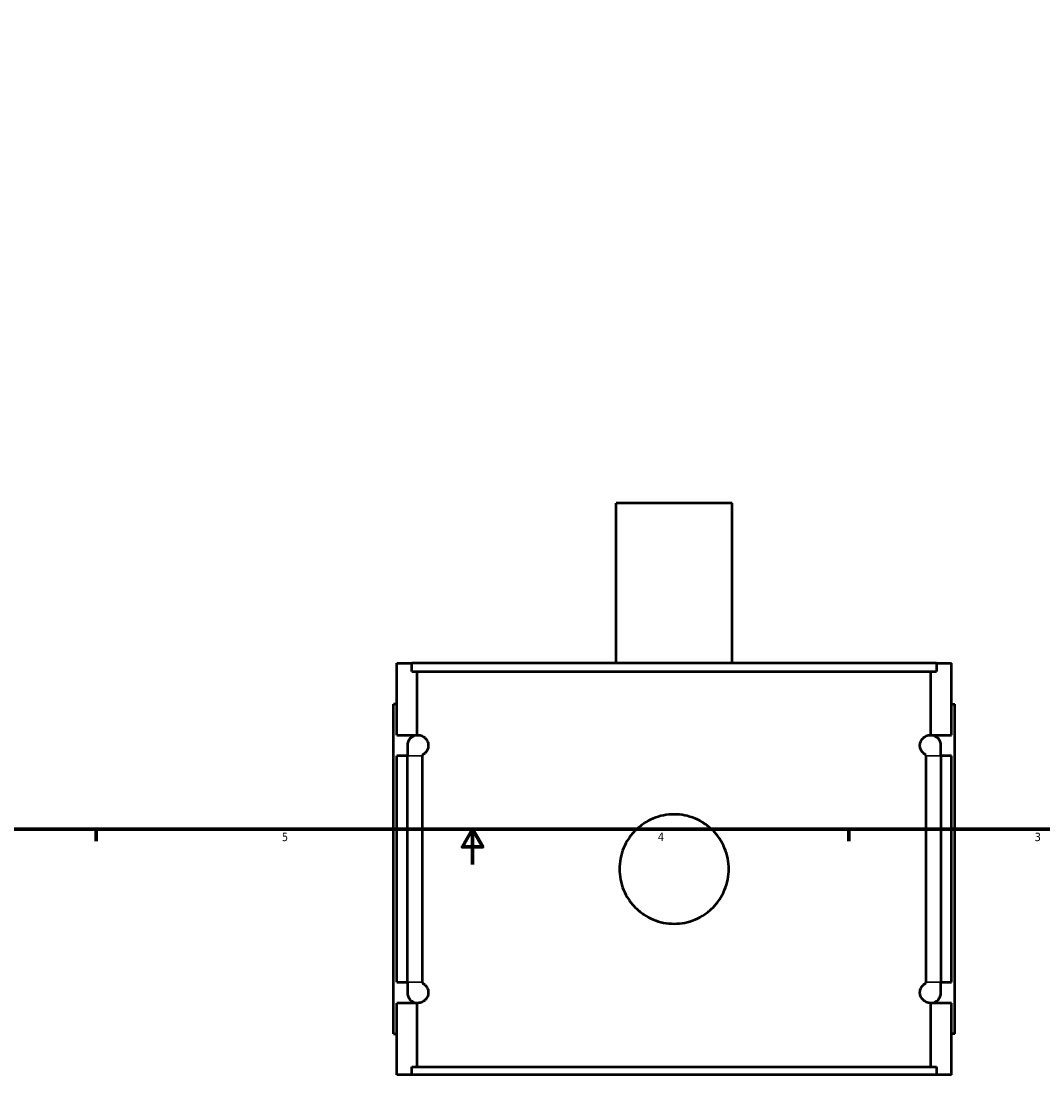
# Model space of a CAD drawing. Header units: inches. Extents: x -2.2 to 49.1, y -1.8 to 48.5.
# Tile 2 of 10: x 11.9 to 23.4, y -1.8 to 10.1. Entities that reach past the tile are written whole.
import ezdxf

# ---------------------------------------------------------------- set-up
doc = ezdxf.new("R2010")
doc.units = ezdxf.units.IN
doc.header["$MEASUREMENT"] = 0
for name, color, linetype, lineweight in [('Border (ANSI)', 7, 'Continuous', 70), ('Visible (ANSI)', 7, 'Continuous', 50), ('Visible Narrow (ANSI)', 7, 'Continuous', 35)]:
    doc.layers.add(name, color=color, linetype=linetype, lineweight=lineweight)
doc.styles.add('Note Text (ANSI)', font='tahoma.ttf')

# ---------------------------------------------------------------- blocks, each defined once
blk = doc.blocks.new('Borders Default Border')
at = {"layer": 'Border (ANSI)'}
for p, q in [((12.75, 1), (12.75, 0.866)), ((21.25, 1), (21.25, 0.866))]:
    blk.add_line(p, q, dxfattribs=at)
at = {"layer": 'Border (ANSI)', "flags": 128}
for points in [[(0.5, 1), (0.5, 21), (33.5, 21), (33.5, 1), (0.5, 1)], [(17, 0.6), (17, 1), (16.885, 0.8), (17.115, 0.8), (17, 1)]]:
    blk.add_lwpolyline(points, dxfattribs=at)
at = {"layer": 'Border (ANSI)', "color": 5, "true_color": 0x0000ff, "char_height": 0.0945, "attachment_point": 7, "style": 'Note Text (ANSI)'}
for s, insert in [('5', (14.847, 0.864)), ('4', (19.092, 0.866)), ('3', (23.346, 0.864))]:
    blk.add_mtext(s, dxfattribs=dict(at, insert=insert))

msp = doc.modelspace()

# ---------------------------------------------------------------- linework, layer by layer
at = {"layer": 'Visible (ANSI)'}
for p, q in [((19.9316, 4.6803), (18.6205, 4.6803)), ((18.6205, 2.8753), (18.6205, 4.6803)), ((19.9316, 2.8753), (19.9316, 4.6803)), ((16.146, 2.8753), (16.3155, 2.8753)), ((16.146, 2.0634), (16.146, 2.8753)), ((22.2365, 2.8753), (16.3155, 2.8753)), ((16.3155, 2.7823), (16.3155, 2.8753)), ((22.2365, 2.8753), (22.406, 2.8753)), ((22.2365, 2.8753), (22.2365, 2.7823)), ((22.406, 2.0634), (22.406, 2.8753)), ((16.3155, 2.7823), (22.2365, 2.7823)), ((16.376, 2.0634), (16.376, 2.7823)), ((22.1761, 2.0634), (22.1761, 2.7823)), ((16.146, 2.4103), (16.1067, 2.4103)), ((16.1067, -1.3097), (16.1067, 2.4103)), ((22.406, 2.4103), (22.4454, 2.4103)), ((22.4454, -1.3097), (22.4454, 2.4103)), ((16.146, 2.0634), (16.376, 2.0634)), ((16.376, 2.0633), (16.376, 2.0634)), ((22.1761, 2.0633), (22.1761, 2.0634)), ((22.1761, 2.0634), (22.406, 2.0634)), ((16.2642, 1.9453), (16.2642, 1.8272)), ((22.2879, 1.8272), (22.2879, 1.9453)), ((16.146, -0.7266), (16.146, 1.8272)), ((16.2642, 1.8272), (16.146, 1.8272)), ((16.2642, -0.7266), (16.2642, 1.8272)), ((16.4317, 1.8272), (16.4317, -0.7266)), ((22.1204, -0.7266), (22.1204, 1.8272)), ((22.406, 1.8272), (22.2879, 1.8272)), ((22.2879, 1.8272), (22.2879, -0.7266)), ((22.406, -0.7266), (22.406, 1.8272)), ((16.146, -0.7266), (16.2642, -0.7266)), ((16.2642, -0.7266), (16.2642, -0.8447)), ((22.2879, -0.7266), (22.406, -0.7266)), ((22.2879, -0.8447), (22.2879, -0.7266)), ((16.146, -1.7747), (16.146, -0.9628)), ((16.376, -0.9628), (16.146, -0.9628)), ((16.376, -0.9628), (16.376, -0.9626)), ((16.376, -1.6817), (16.376, -0.9628)), ((22.1761, -0.9628), (22.1761, -0.9626)), ((22.1761, -1.6817), (22.1761, -0.9628)), ((22.406, -0.9628), (22.1761, -0.9628)), ((22.406, -1.7747), (22.406, -0.9628)), ((16.1067, -1.3097), (16.146, -1.3097)), ((22.4454, -1.3097), (22.406, -1.3097)), ((16.3155, -1.7747), (16.146, -1.7747)), ((16.3155, -1.6817), (22.2365, -1.6817)), ((16.3155, -1.7747), (16.3155, -1.6817)), ((22.2365, -1.7747), (16.3155, -1.7747)), ((22.2365, -1.6817), (22.2365, -1.7747)), ((22.406, -1.7747), (22.2365, -1.7747))]:
    msp.add_line(p, q, dxfattribs=at)
for centre, start, end in [((16.3823, 1.9453), 93.05084, 180), ((22.1698, 1.9453), 0, 86.94916), ((16.3823, -0.8447), 180, 266.94916), ((22.1698, -0.8447), 273.05084, 0)]:
    msp.add_arc(centre, 0.1181, start, end, dxfattribs=at)
for points, knots in [([(16.376, 2.0633), (16.383, 2.0636), (16.3906, 2.0634), (16.4117, 2.0605), (16.4259, 2.0564), (16.4485, 2.0435), (16.4572, 2.0375), (16.4747, 2.0199), (16.4835, 2.0088), (16.4931, 1.9865), (16.4956, 1.9795), (16.4983, 1.9675), (16.4991, 1.9633), (16.5001, 1.9545), (16.5004, 1.9499), (16.5004, 1.9407), (16.5001, 1.9362), (16.4991, 1.9274), (16.4983, 1.9231), (16.4956, 1.9111), (16.4931, 1.9041), (16.4835, 1.8818), (16.4747, 1.8707), (16.4572, 1.8532), (16.4485, 1.8471), (16.4377, 1.841), (16.4346, 1.8394), (16.4316, 1.838)], [0.9484181, 0.9484181, 0.9484181, 0.9484181, 1.1926887, 1.1926887, 1.5902515, 1.5902515, 1.7959524, 1.7959524, 2.0016533, 2.0016533, 2.0715154, 2.0715154, 2.1064465, 2.1064465, 2.1413776, 2.1413776, 2.1763086, 2.1763086, 2.2112397, 2.2112397, 2.2811018, 2.2811018, 2.4868027, 2.4868027, 2.6925036, 2.6925036, 2.775238, 2.775238, 2.775238, 2.775238]), ([(22.1205, 1.838), (22.1174, 1.8394), (22.1144, 1.841), (22.1036, 1.8471), (22.0949, 1.8532), (22.0774, 1.8707), (22.0686, 1.8818), (22.0589, 1.9041), (22.0565, 1.9111), (22.0537, 1.9231), (22.053, 1.9274), (22.052, 1.9362), (22.0517, 1.9407), (22.0517, 1.9499), (22.052, 1.9545), (22.053, 1.9633), (22.0537, 1.9675), (22.0565, 1.9795), (22.0589, 1.9865), (22.0686, 2.0088), (22.0774, 2.0199), (22.0949, 2.0374), (22.1036, 2.0435), (22.1261, 2.0564), (22.1404, 2.0605), (22.1615, 2.0634), (22.1691, 2.0636), (22.1761, 2.0633)], [1.507119, 1.507119, 1.507119, 1.507119, 1.5899032, 1.5899032, 1.7955836, 1.7955836, 2.001264, 2.001264, 2.0711221, 2.0711221, 2.1060511, 2.1060511, 2.1409802, 2.1409802, 2.1759093, 2.1759093, 2.2108383, 2.2108383, 2.2806964, 2.2806964, 2.4863768, 2.4863768, 2.6920572, 2.6920572, 3.089533, 3.089533, 3.3339319, 3.3339319, 3.3339319, 3.3339319]), ([(19.8934, 0.5503), (19.8934, 0.5114), (19.8896, 0.4713), (19.874, 0.3914), (19.862, 0.3518), (19.8305, 0.2758), (19.8109, 0.2393), (19.7656, 0.172), (19.7399, 0.1411), (19.6852, 0.0865), (19.6543, 0.0608), (19.587, 0.0155), (19.5506, -0.0041), (19.4746, -0.0357), (19.4349, -0.0476), (19.3551, -0.0633), (19.3149, -0.067), (19.2372, -0.067), (19.197, -0.0633), (19.1172, -0.0476), (19.0775, -0.0357), (19.0015, -0.0041), (18.9651, 0.0155), (18.8978, 0.0608), (18.8669, 0.0865), (18.8122, 0.1411), (18.7865, 0.172), (18.7412, 0.2393), (18.7216, 0.2758), (18.6901, 0.3518), (18.6781, 0.3914), (18.6625, 0.4713), (18.6587, 0.5114), (18.6587, 0.5892), (18.6625, 0.6294), (18.6781, 0.7092), (18.6901, 0.7489), (18.7216, 0.8249), (18.7412, 0.8613), (18.7865, 0.9286), (18.8122, 0.9595), (18.8669, 1.0142), (18.8978, 1.0398), (18.9651, 1.0851), (19.0015, 1.1047), (19.0775, 1.1363), (19.1172, 1.1482), (19.197, 1.1639), (19.2372, 1.1676), (19.3149, 1.1676), (19.3551, 1.1639), (19.4349, 1.1482), (19.4746, 1.1363), (19.5506, 1.1047), (19.587, 1.0851), (19.6543, 1.0398), (19.6852, 1.0142), (19.7399, 0.9595), (19.7656, 0.9286), (19.8109, 0.8613), (19.8305, 0.8249), (19.862, 0.7489), (19.874, 0.7092), (19.8896, 0.6294), (19.8934, 0.5892), (19.8934, 0.5503)], [0, 0, 0, 0, 0.2962693, 0.2962693, 0.5925386, 0.5925386, 0.8888079, 0.8888079, 1.1850772, 1.1850772, 1.4813269, 1.4813269, 1.7775765, 1.7775765, 2.0738261, 2.0738261, 2.3700758, 2.3700758, 2.6663254, 2.6663254, 2.962575, 2.962575, 3.2588247, 3.2588247, 3.5550743, 3.5550743, 3.8513436, 3.8513436, 4.1476129, 4.1476129, 4.4438822, 4.4438822, 4.7401515, 4.7401515, 5.0364208, 5.0364208, 5.3326901, 5.3326901, 5.6289594, 5.6289594, 5.9252287, 5.9252287, 6.2214784, 6.2214784, 6.517728, 6.517728, 6.8139776, 6.8139776, 7.1102273, 7.1102273, 7.4064769, 7.4064769, 7.7027265, 7.7027265, 7.9989762, 7.9989762, 8.2952258, 8.2952258, 8.5914951, 8.5914951, 8.8877644, 8.8877644, 9.1840337, 9.1840337, 9.480303, 9.480303, 9.480303, 9.480303]), ([(16.4316, -0.7374), (16.4346, -0.7388), (16.4377, -0.7403), (16.4485, -0.7465), (16.4572, -0.7525), (16.4747, -0.7701), (16.4835, -0.7812), (16.4931, -0.8035), (16.4956, -0.8105), (16.4983, -0.8225), (16.4991, -0.8267), (16.5001, -0.8355), (16.5004, -0.8401), (16.5004, -0.8493), (16.5001, -0.8538), (16.4991, -0.8626), (16.4983, -0.8669), (16.4956, -0.8789), (16.4931, -0.8859), (16.4835, -0.9082), (16.4747, -0.9193), (16.4572, -0.9368), (16.4485, -0.9429), (16.4259, -0.9557), (16.4117, -0.9598), (16.3906, -0.9628), (16.383, -0.963), (16.376, -0.9626)], [1.5075172, 1.5075172, 1.5075172, 1.5075172, 1.5902515, 1.5902515, 1.7959524, 1.7959524, 2.0016533, 2.0016533, 2.0715154, 2.0715154, 2.1064465, 2.1064465, 2.1413776, 2.1413776, 2.1763086, 2.1763086, 2.2112397, 2.2112397, 2.2811018, 2.2811018, 2.4868027, 2.4868027, 2.6925036, 2.6925036, 3.0900665, 3.0900665, 3.334337, 3.334337, 3.334337, 3.334337]), ([(22.1761, -0.9626), (22.1691, -0.963), (22.1615, -0.9628), (22.1404, -0.9598), (22.1261, -0.9557), (22.1036, -0.9429), (22.0949, -0.9368), (22.0774, -0.9193), (22.0686, -0.9082), (22.0589, -0.8859), (22.0565, -0.8789), (22.0537, -0.8669), (22.053, -0.8626), (22.052, -0.8538), (22.0517, -0.8493), (22.0517, -0.8401), (22.052, -0.8355), (22.053, -0.8267), (22.0537, -0.8225), (22.0565, -0.8105), (22.0589, -0.8035), (22.0686, -0.7812), (22.0774, -0.7701), (22.0949, -0.7526), (22.1036, -0.7465), (22.1144, -0.7403), (22.1174, -0.7388), (22.1205, -0.7374)], [0.9480285, 0.9480285, 0.9480285, 0.9480285, 1.1924274, 1.1924274, 1.5899032, 1.5899032, 1.7955836, 1.7955836, 2.001264, 2.001264, 2.0711221, 2.0711221, 2.1060511, 2.1060511, 2.1409802, 2.1409802, 2.1759093, 2.1759093, 2.2108383, 2.2108383, 2.2806964, 2.2806964, 2.4863768, 2.4863768, 2.6920572, 2.6920572, 2.7748414, 2.7748414, 2.7748414, 2.7748414])]:
    msp.add_open_spline(points, degree=3, knots=knots, dxfattribs=at)
for points in [[(16.4316, 1.838), (16.4316, 1.8344), (16.4317, 1.8308), (16.4317, 1.8272)], [(22.1204, 1.8272), (22.1204, 1.8308), (22.1204, 1.8344), (22.1205, 1.838)], [(16.4317, -0.7266), (16.4317, -0.7302), (16.4316, -0.7338), (16.4316, -0.7374)], [(22.1205, -0.7374), (22.1204, -0.7338), (22.1204, -0.7302), (22.1204, -0.7266)]]:
    msp.add_open_spline(points, degree=3, dxfattribs=at)
at = {"layer": 'Visible Narrow (ANSI)'}
for p, q in [((16.4207, 1.8272), (16.2647, 1.8272)), ((22.1314, 1.8272), (22.2873, 1.8272)), ((16.4207, -0.7266), (16.2647, -0.7266)), ((22.1314, -0.7266), (22.2873, -0.7266))]:
    msp.add_line(p, q, dxfattribs=at)

# ---------------------------------------------------------------- block references
msp.add_blockref('Borders Default Border', (0, 0))

doc.saveas('drawing.dxf')
